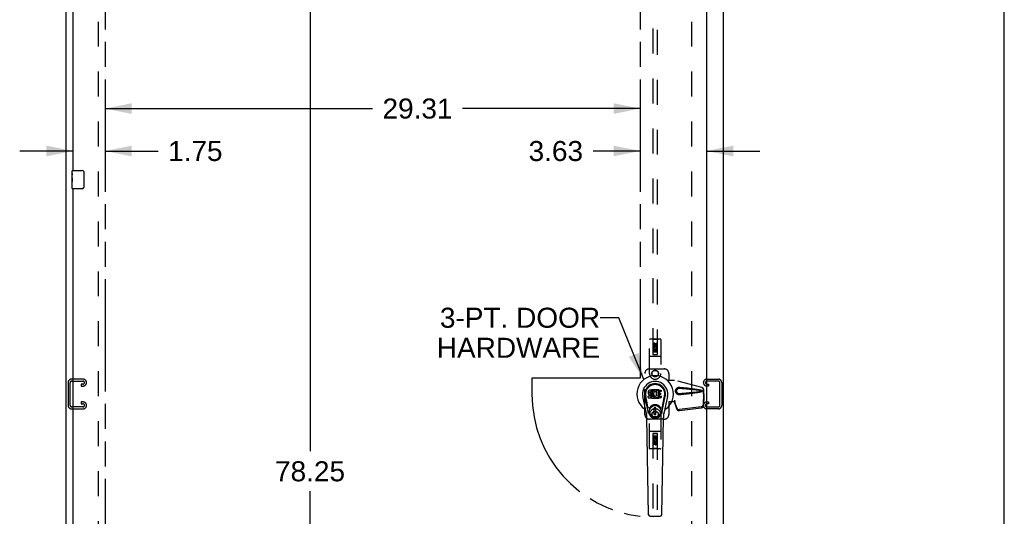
# Model space of a CAD drawing. Header units: inches. Extents: x 0 to 249, y 0 to 161.
# Tile 18 of 20: x 195 to 249, y 49 to 77. Entities that reach past the tile are written whole.
import ezdxf

# ---------------------------------------------------------------- set-up
doc = ezdxf.new("R2010")
doc.units = ezdxf.units.IN
doc.header["$LTSCALE"] = 13.679749
doc.header["$MEASUREMENT"] = 0
doc.linetypes.add('HIDDEN', pattern=[0.2, 0.1, -0.1])
doc.linetypes.add('PHANTOM', pattern=[0.8, 0.45, -0.05, 0.1, -0.05, 0.1, -0.05])
doc.layers.get('0').update_dxf_attribs({"linetype": 'CONTINUOUS'})
for name, color, linetype in [('02___PRT_ALL_AXES', 7, 'CONTINUOUS'), ('AVAILABLE_DOOR_SPACE', 7, 'CONTINUOUS'), ('DEFAULT_2', 8, 'HIDDEN'), ('DIMENSIONS', 7, 'CONTINUOUS')]:
    doc.layers.add(name, color=color, linetype=linetype)
doc.styles.get("Standard").update_dxf_attribs({"font": 'arial.ttf'})
doc.dimstyles.new('DIMSTYLE_1', dxfattribs={"dimtxt": 1.097306, "dimasz": 1.463075, "dimexe": 0.09, "dimexo": 0.07, "dimgap": 0.0375, "dimtad": 0, "dimtih": 1, "dimtoh": 1, "dimzin": 4, "dimdsep": 46, "dimtxsty": 'Standard', "dimblk": '_FILLED', "dimblk1": '_FILLED', "dimblk2": '_FILLED', "dimcen": 0.09, "dimazin": 1, "dimtfac": 1, "dimtdec": 3, "dimtofl": 0, "dimtmove": 0, "dimatfit": 3, "dimldrblk": '_FILLED', "dimfxl": 1, "dimtolj": 1, "dimtzin": 4, "dimarcsym": 0})
doc.dimstyles.get("Standard").update_dxf_attribs({"dimtxt": 1.243614, "dimasz": 1.463075, "dimexe": 0.09, "dimexo": 0.07, "dimgap": 0.09, "dimtad": 0, "dimtih": 1, "dimtoh": 1, "dimdec": 3, "dimzin": 4, "dimdsep": 46, "dimtxsty": 'Standard', "dimblk": '_FILLED', "dimblk1": '_FILLED', "dimblk2": '_FILLED', "dimcen": 0.09, "dimadec": 3, "dimazin": 1, "dimtp": 0.001, "dimtm": 0.001, "dimtfac": 1, "dimtdec": 3, "dimtofl": 0, "dimtmove": 0, "dimatfit": 3, "dimldrblk": '_FILLED', "dimfxl": 1, "dimtolj": 1, "dimtzin": 4, "dimarcsym": 0})

# ---------------------------------------------------------------- blocks, each defined once
blk = doc.blocks.new('_FILLED')
at = {"color": 0, "linetype": 'ByBlock'}
blk.add_solid([(0, 0), (-1, 0.2), (-1, -0.2)], dxfattribs=at)
blk = doc.blocks.new('*D19')
at = {"layer": 'DIMENSIONS', "color": 2, "linetype": 'Continuous'}
for p, q in [((210.7, 95.279), (210.7, 53.017)), ((210.7, 17.029), (210.7, 50.823))]:
    blk.add_line(p, q, dxfattribs=at)
at = {"layer": 'DIMENSIONS', "color": 2, "linetype": 'Continuous', "xscale": 1.4630747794, "yscale": 1.4630747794, "zscale": 1.4630747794}
for p, rotation in [((210.7, 95.279), 90), ((210.7, 17.029), 270)]:
    blk.add_blockref('_FILLED', p, dxfattribs=dict(at, rotation=rotation))
at = {"layer": 'DIMENSIONS', "color": 2, "linetype": 'Continuous', "insert": (210.7, 52.469), "char_height": 1.0973, "width": 3.83445, "attachment_point": 2, "line_spacing_factor": 0.9}
blk.add_mtext('78.25', dxfattribs=at)
blk = doc.blocks.new('*D21')
at = {"layer": 'DIMENSIONS', "color": 2, "linetype": 'Continuous'}
for p, q in [((228.787, 69.469), (226.201, 69.469)), ((232.412, 69.469), (235.338, 69.469))]:
    blk.add_line(p, q, dxfattribs=at)
at = {"layer": 'DIMENSIONS', "color": 2, "linetype": 'Continuous', "xscale": 1.4630747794, "yscale": 1.4630747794, "zscale": 1.4630747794}
blk.add_blockref('_FILLED', (228.787, 69.469), dxfattribs=at)
at = {"layer": 'DIMENSIONS', "color": 2, "linetype": 'Continuous', "xscale": 1.4630747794, "yscale": 1.4630747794, "zscale": 1.4630747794, "rotation": 180}
blk.add_blockref('_FILLED', (232.412, 69.469), dxfattribs=at)
at = {"layer": 'DIMENSIONS', "color": 2, "linetype": 'Continuous', "insert": (225.652, 70.018), "char_height": 1.0973, "width": 2.9819, "attachment_point": 3, "line_spacing_factor": 0.9}
blk.add_mtext('3.63', dxfattribs=at)
blk = doc.blocks.new('*D22')
at = {"layer": 'DIMENSIONS', "color": 2, "linetype": 'Continuous'}
for p, q in [((199.475, 71.795), (214.12, 71.795)), ((228.787, 71.795), (219.052, 71.795))]:
    blk.add_line(p, q, dxfattribs=at)
at = {"layer": 'DIMENSIONS', "color": 2, "linetype": 'Continuous', "xscale": 1.4630747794, "yscale": 1.4630747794, "zscale": 1.4630747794, "rotation": 180}
blk.add_blockref('_FILLED', (199.475, 71.795), dxfattribs=at)
at = {"layer": 'DIMENSIONS', "color": 2, "linetype": 'Continuous', "xscale": 1.4630747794, "yscale": 1.4630747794, "zscale": 1.4630747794}
blk.add_blockref('_FILLED', (228.787, 71.795), dxfattribs=at)
at = {"layer": 'DIMENSIONS', "color": 2, "linetype": 'Continuous', "insert": (216.586, 72.344), "char_height": 1.0973, "width": 3.83445, "attachment_point": 2, "line_spacing_factor": 0.9}
blk.add_mtext('29.31', dxfattribs=at)
blk = doc.blocks.new('*D23')
at = {"layer": 'DIMENSIONS', "color": 2, "linetype": 'Continuous'}
for p, q in [((197.725, 69.469), (194.799, 69.469)), ((199.475, 69.469), (202.377, 69.469))]:
    blk.add_line(p, q, dxfattribs=at)
at = {"layer": 'DIMENSIONS', "color": 2, "linetype": 'Continuous', "xscale": 1.4630747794, "yscale": 1.4630747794, "zscale": 1.4630747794}
blk.add_blockref('_FILLED', (197.725, 69.469), dxfattribs=at)
at = {"layer": 'DIMENSIONS', "color": 2, "linetype": 'Continuous', "xscale": 1.4630747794, "yscale": 1.4630747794, "zscale": 1.4630747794, "rotation": 180}
blk.add_blockref('_FILLED', (199.475, 69.469), dxfattribs=at)
at = {"layer": 'DIMENSIONS', "color": 2, "linetype": 'Continuous', "insert": (202.925, 70.018), "char_height": 1.0973, "width": 2.9819, "attachment_point": 1, "line_spacing_factor": 0.9}
blk.add_mtext('1.75', dxfattribs=at)

msp = doc.modelspace()

# ---------------------------------------------------------------- linework, layer by layer
at = {"color": 7, "linetype": 'Continuous'}
for p, q in [((248.723, 0), (248.723, 160.938)), ((197.665, 68.243), (197.665, 68.389)), ((197.665, 67.986), (197.665, 68.019)), ((197.68, 68.404), (198.22, 68.404)), ((198.32, 68.304), (198.32, 67.504)), ((197.665, 67.789), (197.665, 67.82)), ((197.665, 67.419), (197.665, 67.558)), ((198.22, 67.404), (197.68, 67.404)), ((229.216, 56.268), (229.214, 56.245)), ((229.214, 56.245), (229.214, 56.221)), ((229.214, 56.221), (229.218, 56.197)), ((229.221, 56.292), (229.216, 56.268)), ((229.218, 56.197), (229.227, 56.175)), ((229.23, 56.314), (229.221, 56.292)), ((229.227, 56.175), (229.24, 56.155)), ((229.244, 56.334), (229.23, 56.314)), ((229.24, 56.155), (229.256, 56.138)), ((229.252, 56.342), (229.244, 56.334)), ((229.262, 56.348), (229.252, 56.342)), ((229.256, 56.138), (229.276, 56.124)), ((229.283, 56.358), (229.262, 56.348)), ((229.276, 56.124), (229.287, 56.12)), ((229.307, 56.366), (229.283, 56.358)), ((229.285, 56.248), (229.287, 56.263)), ((229.285, 56.233), (229.285, 56.248)), ((229.285, 56.225), (229.285, 56.233)), ((229.288, 56.218), (229.285, 56.225)), ((229.287, 56.263), (229.291, 56.27)), ((229.287, 56.12), (229.299, 56.118)), ((229.292, 56.212), (229.288, 56.218)), ((229.291, 56.27), (229.296, 56.275)), ((229.298, 56.208), (229.292, 56.212)), ((229.296, 56.275), (229.311, 56.279)), ((229.313, 56.204), (229.298, 56.208)), ((229.299, 56.118), (229.346, 56.118)), ((229.446, 56.366), (229.307, 56.366)), ((229.311, 56.279), (229.326, 56.28)), ((229.337, 56.205), (229.313, 56.204)), ((229.326, 56.28), (229.438, 56.28)), ((229.361, 56.203), (229.337, 56.205)), ((229.346, 56.118), (229.354, 56.117)), ((229.354, 56.117), (229.361, 56.115)), ((229.384, 56.198), (229.361, 56.203)), ((229.361, 56.115), (229.367, 56.11)), ((229.367, 56.11), (229.372, 56.104)), ((229.372, 56.104), (229.378, 56.091)), ((229.378, 56.091), (229.381, 56.075)), ((229.395, 56.193), (229.384, 56.198)), ((229.405, 56.187), (229.395, 56.193)), ((229.422, 56.17), (229.405, 56.187)), ((229.435, 56.15), (229.422, 56.17)), ((229.445, 56.128), (229.435, 56.15)), ((229.438, 56.28), (229.444, 56.281)), ((229.444, 56.281), (229.446, 56.286)), ((229.451, 56.104), (229.445, 56.128)), ((229.448, 56.323), (229.446, 56.366)), ((229.446, 56.286), (229.447, 56.299)), ((229.45, 56.202), (229.446, 56.157)), ((229.446, 56.157), (229.447, 56.135)), ((229.447, 56.299), (229.448, 56.323)), ((229.447, 56.135), (229.45, 56.113)), ((229.455, 56.223), (229.45, 56.202)), ((229.45, 56.113), (229.454, 56.091)), ((229.454, 56.081), (229.451, 56.104)), ((229.454, 56.091), (229.462, 56.07)), ((229.461, 56.245), (229.455, 56.223)), ((229.469, 56.266), (229.461, 56.245)), ((229.48, 56.285), (229.469, 56.266)), ((229.493, 56.303), (229.48, 56.285)), ((229.508, 56.32), (229.493, 56.303)), ((229.524, 56.335), (229.508, 56.32)), ((229.516, 56.173), (229.515, 56.146)), ((229.515, 56.146), (229.517, 56.133)), ((229.519, 56.2), (229.516, 56.173)), ((229.517, 56.133), (229.52, 56.12)), ((229.523, 56.212), (229.519, 56.2)), ((229.52, 56.12), (229.53, 56.095)), ((229.529, 56.224), (229.523, 56.212)), ((229.542, 56.348), (229.524, 56.335)), ((229.543, 56.247), (229.529, 56.224)), ((229.53, 56.095), (229.543, 56.072)), ((229.563, 56.357), (229.542, 56.348)), ((229.551, 56.258), (229.543, 56.247)), ((229.562, 56.265), (229.551, 56.258)), ((229.587, 56.276), (229.562, 56.265)), ((229.584, 56.362), (229.563, 56.357)), ((229.607, 56.364), (229.584, 56.362)), ((229.6, 56.279), (229.587, 56.276)), ((229.613, 56.279), (229.6, 56.279)), ((229.629, 56.364), (229.607, 56.364)), ((229.626, 56.276), (229.613, 56.279)), ((229.639, 56.271), (229.626, 56.276)), ((229.64, 56.362), (229.629, 56.364)), ((229.651, 56.359), (229.64, 56.362)), ((229.671, 56.341), (229.645, 56.273)), ((229.669, 56.347), (229.651, 56.359)), ((229.68, 56.363), (229.916, 56.363)), ((229.68, 56.038), (229.68, 56.363)), ((229.75, 56.276), (229.75, 56.208)), ((229.751, 56.117), (229.751, 56.04)), ((229.916, 56.28), (229.754, 56.28)), ((229.754, 56.204), (229.885, 56.204)), ((229.885, 56.122), (229.755, 56.122)), ((229.89, 56.199), (229.89, 56.126)), ((229.921, 56.359), (229.921, 56.285)), ((229.123, 55.085), (228.926, 56.011)), ((229.234, 55.132), (229.041, 56.035)), ((229.09, 55.809), (229.045, 56.036)), ((229.157, 55.662), (229.083, 56.043)), ((229.205, 55.437), (229.157, 55.662)), ((229.216, 55.959), (229.216, 56.034)), ((229.28, 56.039), (229.221, 56.038)), ((229.221, 55.954), (229.365, 55.954)), ((229.341, 56.039), (229.28, 56.039)), ((229.356, 56.04), (229.341, 56.039)), ((229.362, 56.044), (229.356, 56.04)), ((229.368, 56.049), (229.362, 56.044)), ((229.365, 55.954), (229.377, 55.956)), ((229.377, 56.061), (229.368, 56.049)), ((229.38, 56.068), (229.377, 56.061)), ((229.377, 55.956), (229.388, 55.96)), ((229.381, 56.075), (229.38, 56.068)), ((229.388, 55.96), (229.408, 55.974)), ((229.408, 55.974), (229.425, 55.99)), ((229.425, 55.99), (229.432, 56)), ((229.432, 56), (229.437, 56.011)), ((229.437, 56.011), (229.446, 56.033)), ((229.446, 56.033), (229.452, 56.057)), ((229.452, 56.057), (229.454, 56.081)), ((229.462, 56.07), (229.483, 56.031)), ((229.483, 56.031), (229.495, 56.012)), ((229.495, 56.012), (229.51, 55.996)), ((229.51, 55.996), (229.527, 55.981)), ((229.527, 55.981), (229.544, 55.967)), ((229.543, 56.072), (229.552, 56.062)), ((229.544, 55.967), (229.554, 55.962)), ((229.552, 56.062), (229.562, 56.053)), ((229.554, 55.962), (229.565, 55.958)), ((229.562, 56.053), (229.573, 56.046)), ((229.565, 55.958), (229.586, 55.952)), ((229.573, 56.046), (229.586, 56.041)), ((229.586, 56.041), (229.599, 56.038)), ((229.586, 55.952), (229.608, 55.95)), ((229.599, 56.038), (229.612, 56.038)), ((229.608, 55.95), (229.631, 55.953)), ((229.612, 56.038), (229.625, 56.04)), ((229.625, 56.04), (229.638, 56.044)), ((229.631, 55.953), (229.652, 55.96)), ((229.638, 56.044), (229.65, 56.049)), ((229.65, 56.049), (229.661, 56.057)), ((229.652, 55.96), (229.671, 55.971)), ((229.668, 56.056), (229.68, 56.038)), ((229.681, 55.971), (229.671, 55.971)), ((229.671, 55.971), (229.671, 55.971)), ((229.681, 55.959), (229.681, 55.971)), ((229.917, 55.954), (229.686, 55.954)), ((229.755, 56.035), (229.917, 56.035)), ((229.922, 56.031), (229.922, 55.959)), ((229.966, 55.132), (230.158, 56.035)), ((229.994, 55.437), (230.042, 55.662)), ((230.042, 55.662), (230.117, 56.043)), ((230.274, 56.011), (230.076, 55.085)), ((230.11, 55.809), (230.154, 56.036)), ((229.645, 55.397), (229.555, 55.397)), ((229.555, 55.023), (229.555, 55.397)), ((229.555, 55.357), (229.645, 55.357)), ((229.645, 55.062), (229.555, 55.062)), ((229.555, 55.023), (229.645, 55.023)), ((229.606, 55.357), (229.606, 55.279)), ((229.645, 55.279), (229.606, 55.279)), ((229.645, 55.023), (229.645, 55.397)), ((229.242, 49.539), (229.149, 54.859)), ((229.958, 49.539), (230.051, 54.859)), ((229.321, 49.461), (229.879, 49.461))]:
    msp.add_line(p, q, dxfattribs=at)
at = {"color": 3, "linetype": 'Continuous'}
for p, q in [((197.35, 9.258), (197.35, 99.05)), ((233.35, 9.258), (233.35, 99.05)), ((232.412, 96.3), (232.412, 16.008)), ((197.725, 68.404), (197.725, 90.904)), ((197.725, 44.904), (197.725, 67.404))]:
    msp.add_line(p, q, dxfattribs=at)
at = {"color": 7, "linetype": 'Continuous'}
for points in [[(198.313, 68.34), (198.315, 68.335), (198.317, 68.329), (198.318, 68.323), (198.319, 68.317), (198.32, 68.31), (198.32, 68.304)], [(198.32, 67.504), (198.32, 67.498), (198.319, 67.492), (198.318, 67.485), (198.317, 67.479), (198.315, 67.474), (198.313, 67.468)], [(229.202, 55.101), (229.2, 55.107), (229.198, 55.112), (229.197, 55.118), (229.196, 55.123)], [(230.004, 55.123), (230.003, 55.118), (230.001, 55.112), (230, 55.107), (229.998, 55.101)]]:
    msp.add_lwpolyline(points, dxfattribs=at)
for radius in [0.317, 0.313]:
    msp.add_circle((229.6, 55.21), radius, dxfattribs=at)
for centre, radius, start, end in [((197.68, 68.389), 0.015, 90, 180), ((198.22, 68.304), 0.1, 21.1999, 90), ((197.68, 67.419), 0.015, 180, 270), ((198.22, 67.504), 0.1, 270, 338.7946), ((229.6, 56.154), 1.004, 305.5066, 234.4934), ((229.6, 56.154), 0.689, 347.9703, 192.0297), ((229.6, 56.154), 0.571, 347.9703, 192.0297), ((229.6, 56.144), 0.527, 348.9402, 191.0594), ((229.64, 56.275), 0.00448, 246.1578, 339.0016), ((229.667, 56.343), 0.00448, 339.0016, 51.8729), ((229.754, 56.276), 0.00448, 90, 180), ((229.754, 56.208), 0.00448, 180, 270), ((229.755, 56.117), 0.00448, 90, 180), ((229.885, 56.199), 0.00448, 0, 90), ((229.885, 56.126), 0.00448, 270, 360), ((229.916, 56.359), 0.00448, 0, 90), ((229.916, 56.285), 0.00448, 270, 360), ((229.221, 56.034), 0.00448, 90, 180.0119), ((229.221, 55.959), 0.00483, 180, 270), ((229.6, 55.21), 0.354, 35.4237, 144.5763), ((229.664, 56.053), 0.00448, 34.0893, 127.3444), ((229.686, 55.959), 0.00448, 180, 270), ((229.755, 56.04), 0.00448, 180, 270), ((229.917, 56.031), 0.00448, 0, 90), ((229.917, 55.959), 0.00448, 270, 360), ((228.902, 55.177), 0.197, 12.0297, 54.4934), ((227.968, 54.838), 1.181, 1, 12.0297), ((229.263, 55.449), 0.0591, 192.0297, 324.5763), ((229.6, 55.21), 0.374, 192.0297, 347.9703), ((229.937, 55.449), 0.0591, 215.4237, 347.9703), ((231.232, 54.838), 1.181, 167.9703, 179), ((230.297, 55.177), 0.197, 125.5066, 167.9703), ((229.321, 49.54), 0.0787, 181, 270), ((229.879, 49.54), 0.0787, 270, 359)]:
    msp.add_arc(centre, radius, start, end, dxfattribs=at)
msp.add_ellipse((229.6, 56.144), major_axis=(0, 0.565), ratio=0.999848, start_param=-1.76365, end_param=1.76365, dxfattribs=at)
at = {"layer": '02___PRT_ALL_AXES', "color": 7, "linetype": 'Continuous'}
for p, q in [((197.665, 68.243), (197.665, 68.389)), ((197.665, 67.986), (197.665, 68.243)), ((197.671, 68.187), (197.665, 68.187)), ((197.665, 68.019), (197.672, 68.019)), ((197.665, 67.419), (197.665, 67.983)), ((197.666, 67.956), (197.665, 67.956)), ((197.672, 68.019), (197.672, 68.156)), ((197.665, 67.825), (197.671, 67.825)), ((197.665, 67.789), (197.672, 67.789)), ((197.665, 67.726), (197.672, 67.726)), ((197.665, 67.558), (197.672, 67.558)), ((197.672, 67.558), (197.672, 67.789))]:
    msp.add_line(p, q, dxfattribs=at)
at = {"layer": '02___PRT_ALL_AXES', "color": 8, "linetype": 'HIDDEN'}
for p, q in [((229.493, 58.777), (229.493, 58.869)), ((229.536, 58.869), (229.536, 58.777)), ((229.579, 58.841), (229.579, 58.869)), ((229.62, 58.883), (229.62, 58.837)), ((229.664, 58.933), (229.706, 58.933)), ((229.664, 58.841), (229.664, 58.933)), ((229.706, 58.933), (229.706, 58.841)), ((229.536, 58.777), (229.493, 58.777)), ((229.493, 58.621), (229.671, 58.621)), ((229.493, 58.464), (229.493, 58.621)), ((229.536, 58.464), (229.493, 58.464)), ((229.541, 58.645), (229.502, 58.628)), ((229.578, 58.578), (229.536, 58.578)), ((229.536, 58.578), (229.536, 58.464)), ((229.578, 58.486), (229.578, 58.578)), ((229.621, 58.486), (229.578, 58.486)), ((229.664, 58.578), (229.621, 58.578)), ((229.621, 58.578), (229.621, 58.486)), ((229.671, 58.621), (229.652, 58.634)), ((229.664, 58.464), (229.664, 58.578)), ((229.706, 58.464), (229.664, 58.464)), ((229.696, 58.624), (229.694, 58.621)), ((229.694, 58.621), (229.706, 58.621)), ((229.706, 58.621), (229.706, 58.464)), ((229.493, 53.844), (229.536, 53.844)), ((229.493, 53.688), (229.493, 53.844)), ((229.506, 53.688), (229.493, 53.688)), ((229.493, 53.375), (229.493, 53.467)), ((229.504, 53.684), (229.506, 53.688)), ((229.706, 53.688), (229.529, 53.688)), ((229.529, 53.688), (229.547, 53.675)), ((229.536, 53.844), (229.536, 53.73)), ((229.536, 53.73), (229.579, 53.73)), ((229.536, 53.467), (229.536, 53.375)), ((229.579, 53.822), (229.622, 53.822)), ((229.579, 53.73), (229.579, 53.822)), ((229.579, 53.425), (229.579, 53.471)), ((229.62, 53.467), (229.62, 53.439)), ((229.622, 53.822), (229.622, 53.73)), ((229.622, 53.73), (229.664, 53.73)), ((229.658, 53.663), (229.697, 53.68)), ((229.664, 53.844), (229.706, 53.844)), ((229.664, 53.73), (229.664, 53.844)), ((229.664, 53.531), (229.706, 53.531)), ((229.664, 53.439), (229.664, 53.531)), ((229.706, 53.844), (229.706, 53.688)), ((229.706, 53.531), (229.706, 53.439)), ((229.536, 53.375), (229.493, 53.375))]:
    msp.add_line(p, q, dxfattribs=at)
at = {"layer": '02___PRT_ALL_AXES', "color": 7, "linetype": 'Continuous'}
for points in [[(197.665, 68.243), (197.665, 68.24), (197.665, 68.235), (197.666, 68.23), (197.668, 68.216)], [(197.665, 67.986), (197.665, 67.978), (197.665, 67.968), (197.666, 67.958)], [(197.666, 67.958), (197.669, 67.925), (197.67, 67.913), (197.671, 67.9), (197.671, 67.888), (197.672, 67.875), (197.672, 67.862), (197.672, 67.849), (197.671, 67.837), (197.671, 67.824), (197.67, 67.812), (197.669, 67.8)], [(197.668, 68.216), (197.668, 68.209), (197.669, 68.201), (197.67, 68.192)], [(197.67, 68.192), (197.671, 68.183), (197.671, 68.174), (197.672, 68.165), (197.672, 68.156)]]:
    msp.add_lwpolyline(points, dxfattribs=at)
at = {"layer": '02___PRT_ALL_AXES', "color": 8, "linetype": 'HIDDEN'}
for centre, radius in [((229.6, 58.827), 0.085), ((229.6, 57.279), 0.172), ((229.6, 55.029), 0.172), ((229.6, 53.482), 0.085)]:
    msp.add_circle(centre, radius, dxfattribs=at)
for centre, radius, start, end in [((229.558, 58.869), 0.0644, 12.2995, 180.0775), ((229.558, 58.869), 0.0219, 359.9011, 180), ((229.643, 58.841), 0.0635, 180, 360), ((229.642, 58.841), 0.0219, 190.307, 360), ((229.6, 58.67), 0.107, 334.2636, 203.4027), ((229.6, 58.67), 0.0639, 324.8895, 203.4026), ((229.6, 53.638), 0.107, 154.2636, 23.4027), ((229.557, 53.467), 0.0635, 0, 180), ((229.6, 53.638), 0.0639, 144.8895, 23.4026), ((229.558, 53.467), 0.0219, 10.307, 180), ((229.642, 53.439), 0.0644, 192.2995, 0.0775), ((229.642, 53.439), 0.0219, 179.9011, 360)]:
    msp.add_arc(centre, radius, start, end, dxfattribs=at)
at = {"layer": '02___PRT_ALL_AXES', "color": 7, "linetype": 'Continuous'}
msp.add_ellipse((197.928, 67.82), major_axis=(0.263, 0), ratio=0.432808, start_param=3.141593, end_param=3.321581, dxfattribs=at)
at = {"layer": 'AVAILABLE_DOOR_SPACE', "color": 4, "linetype": 'PHANTOM'}
for p, q in [((199.475, 95.279), (199.475, 17.029)), ((228.787, 95.279), (228.787, 57.029)), ((228.787, 57.029), (222.85, 57.029)), ((222.85, 57.029), (222.85, 56.154))]:
    msp.add_line(p, q, dxfattribs=at)
msp.add_arc((229.6, 56.154), 6.75, 180, 263.0865, dxfattribs=at)
at = {"layer": 'DEFAULT_2', "color": 8, "linetype": 'HIDDEN'}
for p, q in [((199.1, 95.706), (199.1, 16.602)), ((231.6, 95.706), (231.6, 16.602)), ((229.475, 95.327), (229.475, 58.325)), ((229.725, 58.325), (229.725, 95.327)), ((229.287, 57.279), (229.287, 59.137)), ((229.882, 59.167), (229.317, 59.167)), ((229.47, 59.137), (229.44, 59.167)), ((229.73, 59.137), (229.47, 59.137)), ((229.47, 59.137), (229.473, 58.327)), ((229.6, 58.898), (229.537, 58.862)), ((229.537, 58.862), (229.547, 58.857)), ((229.537, 58.862), (229.537, 58.79)), ((229.537, 58.79), (229.547, 58.796)), ((229.537, 58.79), (229.6, 58.754)), ((229.6, 58.887), (229.547, 58.857)), ((229.547, 58.857), (229.547, 58.796)), ((229.547, 58.796), (229.6, 58.766)), ((229.662, 58.862), (229.6, 58.898)), ((229.6, 58.898), (229.6, 58.887)), ((229.652, 58.857), (229.6, 58.887)), ((229.6, 58.766), (229.652, 58.796)), ((229.6, 58.754), (229.662, 58.79)), ((229.662, 58.862), (229.652, 58.857)), ((229.652, 58.796), (229.652, 58.857)), ((229.662, 58.79), (229.652, 58.796)), ((229.662, 58.79), (229.662, 58.862)), ((229.726, 58.327), (229.73, 59.137)), ((229.73, 59.137), (229.76, 59.167)), ((229.912, 59.137), (229.912, 57.279)), ((229.727, 58.577), (229.472, 58.577)), ((229.473, 58.327), (229.726, 58.327)), ((229.475, 58.328), (229.725, 58.328)), ((229.475, 58.325), (229.725, 58.325)), ((229.685, 58.452), (229.515, 58.452)), ((229.6, 58.754), (229.6, 58.766)), ((229.882, 58.202), (229.317, 58.202)), ((229.037, 55.029), (229.037, 57.279)), ((229.287, 57.529), (230.1, 57.529)), ((230.35, 57.279), (230.35, 56.926)), ((197.454, 56.787), (197.454, 55.522)), ((197.558, 55.536), (197.558, 56.773)), ((198.274, 56.967), (197.634, 56.967)), ((197.648, 56.863), (198.26, 56.863)), ((198.173, 56.696), (198.173, 56.592)), ((198.26, 56.696), (198.173, 56.696)), ((198.454, 56.772), (198.454, 56.787)), ((230.347, 56.909), (230.35, 56.926)), ((230.347, 56.909), (230.668, 56.909)), ((230.354, 56.909), (230.35, 56.926)), ((232.158, 56.507), (230.66, 56.909)), ((232.165, 56.507), (230.668, 56.909)), ((232.246, 56.772), (232.246, 56.787)), ((232.426, 56.967), (233.066, 56.967)), ((233.052, 56.863), (232.44, 56.863)), ((232.44, 56.696), (232.527, 56.696)), ((232.527, 56.696), (232.527, 56.592)), ((233.142, 55.536), (233.142, 56.773)), ((233.246, 56.787), (233.246, 55.522)), ((198.173, 56.592), (198.274, 56.592)), ((229.399, 56.391), (229.363, 56.355)), ((229.363, 56.355), (229.363, 55.953)), ((229.801, 56.391), (229.399, 56.391)), ((229.836, 56.355), (229.801, 56.391)), ((229.836, 55.953), (229.836, 56.355)), ((232.228, 56.238), (232.25, 56.156)), ((232.249, 56.168), (232.23, 55.553)), ((232.236, 56.238), (232.258, 56.156)), ((232.263, 56.097), (232.244, 55.482)), ((232.249, 56.168), (232.263, 56.097)), ((232.25, 56.156), (232.25, 56.386)), ((232.258, 56.156), (232.25, 56.156)), ((232.252, 56.184), (232.26, 56.128)), ((232.258, 56.156), (232.258, 56.386)), ((232.26, 56.128), (232.261, 56.117)), ((232.261, 56.117), (232.262, 56.106)), ((232.262, 56.106), (232.263, 56.097)), ((232.527, 56.592), (232.426, 56.592)), ((198.173, 55.717), (198.173, 55.613)), ((198.274, 55.717), (198.173, 55.717)), ((198.173, 55.613), (198.26, 55.613)), ((229.363, 55.953), (229.399, 55.918)), ((229.399, 55.918), (229.801, 55.918)), ((229.801, 55.918), (229.836, 55.953)), ((230.668, 55.729), (230.347, 55.729)), ((230.347, 55.729), (230.35, 55.712)), ((230.354, 55.729), (230.35, 55.712)), ((230.35, 55.712), (230.35, 55.029)), ((230.668, 55.817), (230.66, 55.817)), ((230.66, 55.817), (230.66, 55.729)), ((230.798, 55.359), (230.666, 55.742)), ((230.68, 55.671), (230.666, 55.742)), ((230.668, 55.817), (230.668, 55.729)), ((230.676, 55.702), (230.68, 55.671)), ((230.812, 55.288), (230.68, 55.671)), ((232.426, 55.717), (232.527, 55.717)), ((232.527, 55.613), (232.44, 55.613)), ((232.527, 55.717), (232.527, 55.613)), ((197.634, 55.342), (198.274, 55.342)), ((198.26, 55.446), (197.648, 55.446)), ((198.454, 55.522), (198.454, 55.537)), ((229.287, 53.172), (229.287, 55.029)), ((229.912, 55.029), (229.912, 53.172)), ((232.113, 55.454), (230.925, 55.301)), ((232.126, 55.383), (230.939, 55.23)), ((232.246, 55.522), (232.246, 55.537)), ((233.066, 55.342), (232.426, 55.342)), ((232.44, 55.446), (233.052, 55.446)), ((230.1, 54.779), (229.287, 54.779)), ((229.882, 54.107), (229.317, 54.107)), ((229.473, 53.982), (229.47, 53.172)), ((229.473, 53.982), (229.726, 53.982)), ((229.725, 53.983), (229.475, 53.983)), ((229.475, 53.983), (229.475, 16.982)), ((229.725, 53.98), (229.475, 53.98)), ((229.725, 16.982), (229.725, 53.983)), ((229.73, 53.172), (229.726, 53.982)), ((229.472, 53.732), (229.727, 53.732)), ((229.515, 53.857), (229.685, 53.857)), ((229.6, 53.554), (229.537, 53.518)), ((229.537, 53.518), (229.547, 53.512)), ((229.537, 53.518), (229.537, 53.446)), ((229.537, 53.446), (229.547, 53.452)), ((229.537, 53.446), (229.6, 53.41)), ((229.6, 53.543), (229.547, 53.512)), ((229.547, 53.512), (229.547, 53.452)), ((229.547, 53.452), (229.6, 53.421)), ((229.662, 53.518), (229.6, 53.554)), ((229.6, 53.554), (229.6, 53.543)), ((229.652, 53.512), (229.6, 53.543)), ((229.6, 53.421), (229.652, 53.452)), ((229.6, 53.41), (229.662, 53.446)), ((229.6, 53.41), (229.6, 53.421)), ((229.662, 53.518), (229.652, 53.512)), ((229.652, 53.452), (229.652, 53.512)), ((229.662, 53.446), (229.652, 53.452)), ((229.662, 53.446), (229.662, 53.518)), ((229.882, 53.142), (229.317, 53.142)), ((229.47, 53.172), (229.44, 53.142)), ((229.73, 53.172), (229.47, 53.172)), ((229.73, 53.172), (229.76, 53.142))]:
    msp.add_line(p, q, dxfattribs=at)
for points in [[(230.944, 56.111), (230.931, 56.11), (230.918, 56.11), (230.905, 56.111), (230.892, 56.113), (230.879, 56.115), (230.867, 56.118), (230.855, 56.122), (230.843, 56.127), (230.831, 56.132), (230.82, 56.139), (230.808, 56.146), (230.797, 56.154), (230.785, 56.164), (230.774, 56.175), (230.763, 56.188), (230.753, 56.202), (230.743, 56.217), (230.735, 56.233), (230.729, 56.25), (230.724, 56.267), (230.72, 56.284), (230.718, 56.301), (230.717, 56.318), (230.718, 56.336), (230.72, 56.353), (230.723, 56.37), (230.728, 56.387), (230.735, 56.404), (230.743, 56.42), (230.752, 56.435), (230.762, 56.449), (230.773, 56.462), (230.784, 56.473), (230.796, 56.483), (230.807, 56.492), (230.819, 56.499), (230.83, 56.506), (230.842, 56.511), (230.854, 56.516), (230.866, 56.52), (230.879, 56.523), (230.892, 56.526), (230.905, 56.527)], [(230.944, 56.165), (230.934, 56.164), (230.925, 56.164), (230.916, 56.165), (230.906, 56.166), (230.897, 56.168), (230.888, 56.17), (230.879, 56.173), (230.87, 56.177), (230.862, 56.181), (230.854, 56.186), (230.845, 56.191), (230.837, 56.197), (230.829, 56.204), (230.821, 56.212), (230.813, 56.221), (230.806, 56.231), (230.799, 56.242), (230.793, 56.253), (230.789, 56.265), (230.785, 56.276), (230.783, 56.287), (230.781, 56.297), (230.78, 56.308), (230.779, 56.318), (230.78, 56.329), (230.781, 56.339), (230.782, 56.35), (230.785, 56.361), (230.788, 56.372), (230.793, 56.383), (230.798, 56.394), (230.805, 56.405), (230.812, 56.416), (230.82, 56.425), (230.828, 56.433), (230.836, 56.44), (230.844, 56.447), (230.853, 56.452), (230.861, 56.457), (230.87, 56.461), (230.878, 56.465), (230.887, 56.468), (230.897, 56.47), (230.906, 56.472), (230.915, 56.473), (230.925, 56.474), (230.934, 56.474), (230.944, 56.474)], [(230.905, 56.527), (230.918, 56.528), (230.931, 56.528), (230.944, 56.527)], [(230.944, 56.527), (231.019, 56.52), (231.092, 56.512), (231.162, 56.505), (231.229, 56.498), (231.293, 56.491), (231.354, 56.484), (231.413, 56.478), (231.47, 56.471), (231.524, 56.465), (231.576, 56.458), (231.626, 56.452), (231.674, 56.446), (231.719, 56.44), (231.763, 56.434), (231.805, 56.428), (231.846, 56.422), (231.884, 56.416), (231.921, 56.41), (231.956, 56.404), (231.99, 56.398), (232.023, 56.391), (232.053, 56.385), (232.083, 56.378), (232.111, 56.371), (232.137, 56.363), (232.162, 56.354)], [(230.944, 56.474), (231.007, 56.468), (231.068, 56.463), (231.127, 56.458), (231.184, 56.453), (231.239, 56.448), (231.292, 56.444), (231.343, 56.439), (231.391, 56.435), (231.438, 56.431), (231.483, 56.427), (231.526, 56.423), (231.568, 56.419), (231.607, 56.415), (231.645, 56.411), (231.681, 56.408), (231.715, 56.404), (231.748, 56.401), (231.779, 56.397), (231.809, 56.394), (231.838, 56.391), (231.867, 56.388), (231.894, 56.385), (231.922, 56.381), (231.948, 56.378), (231.975, 56.375), (232.002, 56.371), (232.029, 56.367), (232.056, 56.363), (232.082, 56.359), (232.109, 56.355), (232.136, 56.349), (232.162, 56.343)], [(232.162, 56.295), (232.136, 56.289), (232.109, 56.284), (232.083, 56.279), (232.056, 56.275), (232.029, 56.271), (232.002, 56.267), (231.976, 56.264), (231.949, 56.26), (231.922, 56.257), (231.895, 56.254), (231.867, 56.25), (231.839, 56.247), (231.81, 56.244), (231.78, 56.241), (231.749, 56.238), (231.716, 56.234), (231.682, 56.231), (231.646, 56.227), (231.608, 56.223), (231.569, 56.22), (231.527, 56.216), (231.484, 56.212), (231.439, 56.208), (231.392, 56.203), (231.343, 56.199), (231.292, 56.194), (231.24, 56.19), (231.185, 56.185), (231.128, 56.18), (231.069, 56.175), (231.007, 56.17), (230.944, 56.165)], [(232.162, 56.284), (232.139, 56.276), (232.115, 56.269), (232.09, 56.262), (232.063, 56.256), (232.036, 56.25), (232.006, 56.244), (231.976, 56.238), (231.944, 56.232), (231.911, 56.227), (231.877, 56.221), (231.841, 56.216), (231.803, 56.21), (231.764, 56.204), (231.723, 56.199), (231.681, 56.193), (231.637, 56.187), (231.591, 56.182), (231.543, 56.176), (231.493, 56.17), (231.442, 56.164), (231.388, 56.158), (231.332, 56.151), (231.273, 56.145), (231.212, 56.139), (231.149, 56.132), (231.083, 56.125), (231.015, 56.118), (230.944, 56.111)], [(232.158, 56.507), (232.171, 56.503), (232.183, 56.497), (232.195, 56.49), (232.205, 56.482), (232.215, 56.472), (232.224, 56.462), (232.232, 56.451), (232.238, 56.439), (232.243, 56.426), (232.247, 56.413), (232.249, 56.4), (232.25, 56.386)], [(232.162, 56.354), (232.168, 56.351), (232.173, 56.347), (232.178, 56.342), (232.181, 56.337), (232.184, 56.332), (232.186, 56.326), (232.186, 56.319), (232.186, 56.313), (232.184, 56.307), (232.182, 56.301), (232.178, 56.296), (232.173, 56.291), (232.168, 56.287), (232.162, 56.284)], [(232.162, 56.343), (232.167, 56.341), (232.172, 56.339), (232.175, 56.336), (232.179, 56.332), (232.181, 56.328), (232.182, 56.324), (232.183, 56.319), (232.182, 56.314), (232.181, 56.31), (232.178, 56.306), (232.175, 56.302), (232.171, 56.299), (232.167, 56.297), (232.162, 56.295)], [(232.258, 56.386), (232.257, 56.4), (232.255, 56.413), (232.251, 56.426), (232.246, 56.439), (232.24, 56.451), (232.232, 56.462), (232.223, 56.472), (232.213, 56.482), (232.202, 56.49), (232.191, 56.497), (232.178, 56.503), (232.165, 56.507)], [(232.228, 56.238), (232.233, 56.218), (232.239, 56.199), (232.244, 56.18), (232.25, 56.162), (232.255, 56.144), (232.26, 56.128)], [(232.236, 56.238), (232.238, 56.228), (232.241, 56.219), (232.244, 56.21), (232.246, 56.201), (232.249, 56.192), (232.252, 56.184)], [(232.252, 56.184), (232.251, 56.181), (232.251, 56.178), (232.25, 56.175), (232.25, 56.173), (232.25, 56.17), (232.249, 56.168)], [(230.66, 55.817), (230.663, 55.796), (230.665, 55.776), (230.668, 55.757), (230.671, 55.738), (230.676, 55.702)], [(230.667, 55.758), (230.667, 55.753), (230.667, 55.75), (230.667, 55.747), (230.667, 55.745), (230.666, 55.742)], [(230.668, 55.817), (230.668, 55.806), (230.667, 55.776)], [(230.675, 55.71), (230.673, 55.721), (230.671, 55.738), (230.669, 55.754), (230.668, 55.768), (230.667, 55.781), (230.667, 55.789)], [(230.667, 55.776), (230.667, 55.767), (230.667, 55.758)], [(232.113, 55.454), (232.128, 55.456), (232.143, 55.46), (232.157, 55.466), (232.171, 55.472), (232.184, 55.48), (232.195, 55.488), (232.205, 55.498), (232.214, 55.508), (232.22, 55.519), (232.226, 55.53), (232.229, 55.541), (232.23, 55.553)], [(230.798, 55.359), (230.802, 55.349), (230.808, 55.34), (230.815, 55.332), (230.824, 55.324), (230.834, 55.317), (230.845, 55.312), (230.857, 55.307), (230.869, 55.303), (230.883, 55.301), (230.897, 55.3), (230.911, 55.3), (230.925, 55.301)], [(230.939, 55.23), (230.924, 55.229), (230.91, 55.229), (230.896, 55.23), (230.883, 55.232), (230.87, 55.236), (230.858, 55.241), (230.847, 55.246), (230.837, 55.253), (230.829, 55.261), (230.822, 55.269), (230.816, 55.278), (230.812, 55.288)], [(232.244, 55.482), (232.242, 55.47), (232.239, 55.459), (232.234, 55.448), (232.227, 55.437), (232.219, 55.427), (232.209, 55.417), (232.197, 55.409), (232.185, 55.401), (232.171, 55.395), (232.156, 55.389), (232.142, 55.385), (232.126, 55.383)]]:
    msp.add_lwpolyline(points, dxfattribs=at)
for centre, radius in [((229.6, 58.827), 0.0845), ((229.6, 57.279), 0.18), ((229.6, 55.029), 0.18), ((229.6, 53.482), 0.0845)]:
    msp.add_circle(centre, radius, dxfattribs=at)
for centre, radius, start, end in [((229.317, 59.137), 0.03, 90, 180), ((229.882, 59.137), 0.03, 0, 90), ((229.515, 58.412), 0.04, 90, 180), ((229.515, 58.367), 0.04, 180, 270), ((229.685, 58.412), 0.04, 0, 90), ((229.685, 58.367), 0.04, 270, 360), ((229.317, 58.232), 0.03, 180, 270), ((229.882, 58.232), 0.03, 270, 360), ((229.287, 57.279), 0.25, 90, 180), ((229.6, 57.279), 0.312, 180, 360), ((230.1, 57.279), 0.25, 0, 90), ((197.634, 56.787), 0.18, 90, 180), ((197.648, 56.773), 0.09, 90, 180), ((198.26, 56.773), 0.09, 0, 90), ((198.26, 56.786), 0.09, 270, 351.7808), ((198.274, 56.787), 0.18, 0, 90), ((198.274, 56.772), 0.18, 270, 360), ((232.426, 56.787), 0.18, 90, 180), ((232.426, 56.772), 0.18, 180, 270), ((232.44, 56.773), 0.09, 90, 180), ((232.44, 56.786), 0.09, 188.2192, 270), ((233.052, 56.773), 0.09, 0, 90), ((233.066, 56.787), 0.18, 0, 90), ((198.26, 55.523), 0.09, 0, 90), ((198.274, 55.537), 0.18, 0, 90), ((232.426, 55.537), 0.18, 90, 180), ((232.44, 55.523), 0.09, 90, 180), ((197.634, 55.522), 0.18, 180, 270), ((197.648, 55.536), 0.09, 180, 270), ((198.26, 55.536), 0.09, 270, 351.7808), ((198.274, 55.522), 0.18, 270, 360), ((229.287, 55.029), 0.25, 180, 270), ((229.6, 55.029), 0.312, 0, 180), ((230.1, 55.029), 0.25, 270, 360), ((232.426, 55.522), 0.18, 180, 270), ((232.44, 55.536), 0.09, 188.2192, 270), ((233.052, 55.536), 0.09, 270, 360), ((233.066, 55.522), 0.18, 270, 360), ((229.317, 54.077), 0.03, 90, 180), ((229.515, 53.942), 0.04, 90, 180), ((229.685, 53.942), 0.04, 0, 90), ((229.882, 54.077), 0.03, 0, 90), ((229.515, 53.897), 0.04, 180, 270), ((229.685, 53.897), 0.04, 270, 360), ((229.317, 53.172), 0.03, 180, 270), ((229.882, 53.172), 0.03, 270, 360)]:
    msp.add_arc(centre, radius, start, end, dxfattribs=at)

# ---------------------------------------------------------------- texts
at = {"layer": 'DIMENSIONS', "color": 2, "linetype": 'Continuous', "insert": (226.584, 60.882), "char_height": 1.0973, "width": 8.9253, "attachment_point": 3, "line_spacing_factor": 0.9}
msp.add_mtext('3-PT. DOOR\\PHARDWARE', dxfattribs=at)

# ---------------------------------------------------------------- dimensions: what is measured, and where the dimension line sits
at = {"layer": 'DIMENSIONS', "color": 2, "linetype": 'Continuous'}
for base, p1, p2, angle, picture, middle in [((197.725, 69.469), (199.475, 95.279), (197.725, 96.3), 180, '*D23', (204.468, 69.463)), ((199.475, 71.795), (228.787, 57.029), (199.475, 95.279), 180, '*D22', (216.465, 71.789)), ((210.7, 17.029), (215.054, 95.279), (215.054, 17.029), 270, '*D19', (210.704, 51.914))]:
    dim = msp.add_linear_dim(base=base, p1=p1, p2=p2, angle=angle, dimstyle='DIMSTYLE_1', dxfattribs=at)
    dim.commit()
    dim.dimension.update_dxf_attribs({"geometry": picture, "text_midpoint": middle, "dimtype": 160})
dim = msp.add_linear_dim(base=(232.412327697, 69.469083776), p1=(228.787327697, 57.029111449), p2=(232.412327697, 16.008111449), dimstyle='DIMSTYLE_1', dxfattribs=at)
dim.commit()
dim.dimension.update_dxf_attribs({"geometry": '*D21', "text_midpoint": (224.159910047, 69.462965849), "dimtype": 160})

# ---------------------------------------------------------------- leaders
at = {"layer": 'DIMENSIONS', "color": 2, "linetype": 'Continuous', "annotation_type": 0, "has_hookline": 1, "hookline_direction": 1, "text_width": 8.737}
msp.add_leader([(228.982, 56.945), (227.603, 60.333), (226.584, 60.333)], dimstyle='Standard', override={"dimtad": 0}, dxfattribs=at)

doc.saveas('drawing.dxf')
